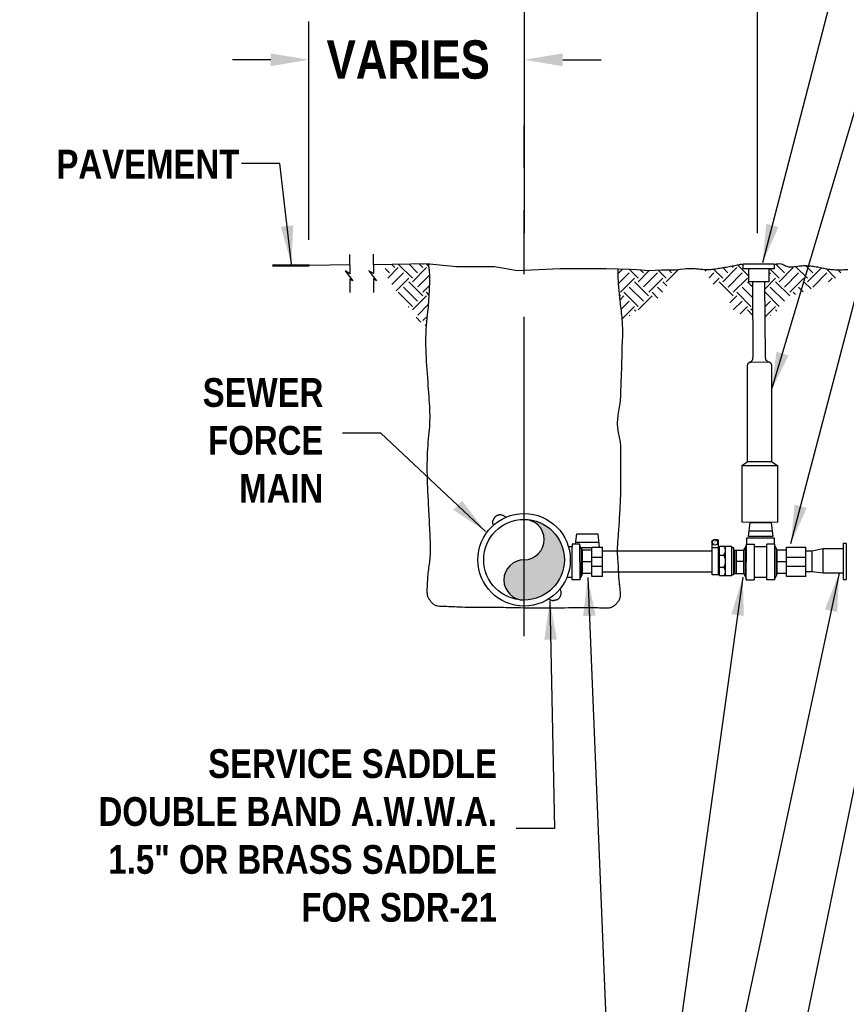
# Model space of a CAD drawing. Header units: inches. Extents: x 1.1 to 12.1, y -2.2 to 6.3.
# Tile 144 of 150: x 3.6 to 5.6, y 1.2 to 3.5. Entities that reach past the tile are written whole.
import ezdxf

# ---------------------------------------------------------------- set-up
doc = ezdxf.new("R2010")
doc.units = ezdxf.units.IN
doc.header["$MEASUREMENT"] = 0
doc.linetypes.add('ODOTCENTER', pattern=[1, 0.75, -0.05, 0.15, -0.05])
for name, color, linetype in [('COUPLING', 30, 'Continuous'), ('CURB-BOX', 1, 'Continuous'), ('DIMENSIONS', 7, 'Continuous'), ('EARTH', 32, 'Continuous'), ('HIGHWAY', 9, 'Continuous'), ('SEWER', 3, 'Continuous')]:
    doc.layers.add(name, color=color, linetype=linetype)
doc.styles.add('TECHNICAL', font='techb___.ttf')
doc.dimstyles.get("Standard").update_dxf_attribs({"dimtxt": 0.18, "dimasz": 0.18, "dimexe": 0.18, "dimexo": 0.0625, "dimgap": 0.09, "dimtad": 0, "dimtih": 1, "dimtoh": 1, "dimdec": 4, "dimzin": 0, "dimdsep": 46, "dimtxsty": 'Standard', "dimcen": 0.09, "dimadec": 0, "dimazin": 0, "dimtfac": 1, "dimtdec": 4, "dimtofl": 0, "dimtmove": 0, "dimatfit": 3, "dimfxl": 1, "dimtolj": 1, "dimtzin": 0, "dimarcsym": 0})
pattern_1 = [(45, (3.84316, -0.309784), (4e-17, 0.06629126), [0.046875, -0.046875]), (45, (3.83073, -0.297355), (4e-17, 0.06629126), [0.046875, -0.046875]), (45, (3.8183, -0.284925), (4e-17, 0.06629126), [0.046875, -0.046875]), (135, (3.8183, -0.27664), (-0.06629126, 4e-17), [0.046875, -0.046875]), (135, (3.83073, -0.26421), (-0.06629126, 4e-17), [0.046875, -0.046875]), (135, (3.84316, -0.25178), (-0.06629126, 4e-17), [0.046875, -0.046875])]

# ---------------------------------------------------------------- blocks, each defined once
blk = doc.blocks.new('*D2')
at = {"layer": 'DEFPOINTS', "color": 0, "transparency": 16777216}
for p in [(4.8109, 3.4183), (4.3046, 2.964), (4.8109, 2.9797)]:
    blk.add_point(p, dxfattribs=at)
at = {"layer": 'DIMENSIONS', "color": 0, "lineweight": -2, "transparency": 16777216}
for p, q in [((4.3046, 2.9953), (4.3046, 3.5083)), ((4.8109, 3.0109), (4.8109, 3.5083)), ((4.2146, 3.4183), (4.1246, 3.4183)), ((4.9009, 3.4183), (4.9909, 3.4183))]:
    blk.add_line(p, q, dxfattribs=at)
at = {"layer": 'DIMENSIONS', "color": 0, "transparency": 16777216}
for points in [[(4.2146, 3.4333), (4.2146, 3.4033), (4.3046, 3.4183)], [(4.9009, 3.4333), (4.9009, 3.4033), (4.8109, 3.4183)]]:
    blk.add_solid(points, dxfattribs=at)
at = {"layer": 'DIMENSIONS', "color": 7, "transparency": 16777216, "insert": (4.5377, 3.4183), "char_height": 0.09, "attachment_point": 5, "style": 'TECHNICAL'}
blk.add_mtext('\\A1;VARIES', dxfattribs=at)
blk = doc.blocks.new('*D3')
at = {"layer": 'DEFPOINTS', "color": 0, "transparency": 16777216}
for p in [(5.3582, 3.6335), (4.8109, 2.9797), (5.3582, 2.9797)]:
    blk.add_point(p, dxfattribs=at)
at = {"layer": 'DIMENSIONS', "color": 0, "lineweight": -2, "transparency": 16777216}
for p, q in [((4.8109, 3.0109), (4.8109, 3.7235)), ((5.3582, 3.0109), (5.3582, 3.7235)), ((4.8109, 3.6335), (4.7209, 3.6335)), ((5.2682, 3.6335), (4.9009, 3.6335))]:
    blk.add_line(p, q, dxfattribs=at)
at = {"layer": 'DIMENSIONS', "color": 0, "transparency": 16777216}
for points in [[(4.9009, 3.6485), (4.9009, 3.6185), (4.8109, 3.6335)], [(5.2682, 3.6485), (5.2682, 3.6185), (5.3582, 3.6335)]]:
    blk.add_solid(points, dxfattribs=at)
at = {"layer": 'DIMENSIONS', "color": 7, "transparency": 16777216, "insert": (4.4661, 3.6335), "char_height": 0.09, "attachment_point": 5, "style": 'TECHNICAL'}
blk.add_mtext('\\A1;VARIES', dxfattribs=at)

msp = doc.modelspace()

# ---------------------------------------------------------------- hatches: boundary and pattern name
at = {"layer": 'EARTH'}
h = msp.add_hatch(dxfattribs=at)
h.set_pattern_fill('EARTH', scale=0.1875, angle=45, style=0)
h.set_pattern_definition(pattern_1)
h.paths.add_polyline_path([(4.58765, 2.89468), (4.58775, 2.89854), (4.58781, 2.90223), (4.58781, 2.90575), (4.58777, 2.90912), (4.58766, 2.91238), (4.5875, 2.91554), (4.58728, 2.91863), (4.587, 2.92166), (4.58668, 2.92462), (4.58633, 2.92749), (4.58598, 2.93026), (4.58563, 2.93291), (4.58533, 2.93542), (4.58507, 2.93778), (4.58525, 2.93887), (4.48182, 2.93716), (4.48697, 2.9095), (4.51092, 2.87268), (4.53487, 2.84137), (4.56066, 2.80823), (4.57996, 2.79215), (4.58012, 2.7944), (4.58086, 2.80323), (4.58164, 2.81155), (4.58241, 2.8192), (4.58313, 2.82606), (4.58376, 2.83197), (4.58426, 2.83687), (4.58464, 2.84089), (4.58493, 2.84422), (4.58514, 2.84706), (4.5853, 2.84962), (4.58544, 2.85209), (4.58557, 2.85467), (4.58572, 2.85755), (4.58591, 2.86088), (4.58612, 2.86463), (4.58636, 2.86869), (4.58661, 2.87298), (4.58686, 2.87741), (4.5871, 2.88189), (4.58732, 2.88631), (4.58751, 2.8906)])
h = msp.add_hatch(dxfattribs=at)
h.set_pattern_fill('EARTH', scale=0.1875, angle=45, style=0)
h.set_pattern_definition(pattern_1)
h.paths.add_polyline_path([(5.34731, 2.8965), (5.33768, 2.8965), (5.33768, 2.9276), (5.32501, 2.9276), (5.32501, 2.93675), (5.3234, 2.93737), (5.32208, 2.93779), (5.32096, 2.93803), (5.31991, 2.93809), (5.31878, 2.93801), (5.31746, 2.93779), (5.3158, 2.93745), (5.3137, 2.93702), (5.31121, 2.93651), (5.30839, 2.93594), (5.30531, 2.93532), (5.30204, 2.93468), (5.29866, 2.93402), (5.29522, 2.93337), (5.29181, 2.93275), (5.28848, 2.93216), (5.28522, 2.9316), (5.28203, 2.93107), (5.27889, 2.93057), (5.2758, 2.93008), (5.27273, 2.9296), (5.26967, 2.92913), (5.26661, 2.92865), (5.26354, 2.92817), (5.26046, 2.9277), (5.25737, 2.92724), (5.25427, 2.92683), (5.25117, 2.92646), (5.24805, 2.92616), (5.24493, 2.92593), (5.24181, 2.9258), (5.23869, 2.92577), (5.23557, 2.92583), (5.23278, 2.92596), (5.25522, 2.88925), (5.29023, 2.86163), (5.29575, 2.83401), (5.32523, 2.81744), (5.34761, 2.80691)])
h.paths.add_polyline_path([(5.54631, 2.90582), (5.55907, 2.92527), (5.55716, 2.92518), (5.55305, 2.92505), (5.54907, 2.92502), (5.54521, 2.92507), (5.54149, 2.92521), (5.53789, 2.92542), (5.53442, 2.9257), (5.53106, 2.92606), (5.52781, 2.92647), (5.52462, 2.92694), (5.52149, 2.92746), (5.51839, 2.92801), (5.51529, 2.92859), (5.51217, 2.9292), (5.50902, 2.92982), (5.5058, 2.93045), (5.50253, 2.93107), (5.49923, 2.93168), (5.49591, 2.93226), (5.49258, 2.93281), (5.48926, 2.93331), (5.48596, 2.93376), (5.48271, 2.93414), (5.47949, 2.93444), (5.47631, 2.93466), (5.47313, 2.9348), (5.46994, 2.93484), (5.4667, 2.93479), (5.46339, 2.93465), (5.46, 2.9344), (5.45649, 2.93404), (5.45286, 2.93358), (5.44915, 2.93307), (5.44543, 2.93258), (5.44176, 2.93216), (5.4382, 2.93189), (5.43482, 2.93181), (5.43167, 2.932), (5.42882, 2.93251), (5.42629, 2.93338), (5.424, 2.93451), (5.42179, 2.93578), (5.41954, 2.93704), (5.4171, 2.93817), (5.41436, 2.93903), (5.41116, 2.93951), (5.40737, 2.93947), (5.40291, 2.93883), (5.39785, 2.9377), (5.39759, 2.93763), (5.39759, 2.9276), (5.38481, 2.9276), (5.38481, 2.8965), (5.37544, 2.8965), (5.37642, 2.80895), (5.41182, 2.83401), (5.43946, 2.86347), (5.49841, 2.88557)])
h = msp.add_hatch(dxfattribs=at)
h.set_pattern_fill('EARTH', scale=0.1875, angle=45, style=0)
h.set_pattern_definition(pattern_1)
h.paths.add_polyline_path([(5.15758, 2.90398), (5.17413, 2.92575), (5.16789, 2.92463), (5.15399, 2.92463), (5.13314, 2.92463), (5.10301, 2.92309), (5.07559, 2.92579), (5.05951, 2.9262), (5.03122, 2.92714), (5.03103, 2.9252), (5.0308, 2.92174), (5.03069, 2.91816), (5.0307, 2.91448), (5.03079, 2.91069), (5.03097, 2.90683), (5.03121, 2.90291), (5.03149, 2.89894), (5.03181, 2.89494), (5.03214, 2.89092), (5.03248, 2.8869), (5.03282, 2.88286), (5.03317, 2.87879), (5.03354, 2.87467), (5.03393, 2.87049), (5.03434, 2.86623), (5.03479, 2.86188), (5.03527, 2.85742), (5.03579, 2.85284), (5.03635, 2.84814), (5.03692, 2.84336), (5.0375, 2.83849), (5.03809, 2.83356), (5.03866, 2.82859), (5.03922, 2.82358), (5.03974, 2.81856), (5.04022, 2.81354), (5.04065, 2.80852), (5.041, 2.80398), (5.07099, 2.82664), (5.12626, 2.85979)])
at = {"layer": 'SEWER'}
h = msp.add_hatch(color=7, dxfattribs=at)
h.dxf.hatch_style = 1
h.paths.add_polyline_path([(4.90472, 2.24412, 0.4142136), (4.80996, 2.33889, -1), (4.80996, 2.24412), (4.80996, 2.14936, 0.4142136)])
h.paths.add_polyline_path([(4.80996, 2.24412, 1), (4.80996, 2.14936)])

# ---------------------------------------------------------------- linework, layer by layer
at = {"layer": 'COUPLING', "color": 7, "flags": 128}
for points in [[(5.33698, 2.29902), (5.34088, 2.33169), (5.39073, 2.33161), (5.39408, 2.29905), (5.33698, 2.29902)], [(4.93071, 2.28048), (4.93365, 2.30507), (4.9835, 2.30499), (4.98671, 2.27375)], [(5.25156, 2.28597), (5.25149, 2.28642), (5.25152, 2.28688), (5.25162, 2.28732), (5.25179, 2.28776), (5.25201, 2.28818), (5.25226, 2.28858), (5.25254, 2.28896), (5.25282, 2.28931), (5.2531, 2.28963), (5.25338, 2.28992), (5.25367, 2.29019), (5.25399, 2.29043), (5.25434, 2.29065), (5.25474, 2.29085), (5.25519, 2.29104), (5.25571, 2.29121), (5.25631, 2.29137), (5.25702, 2.2915), (5.25789, 2.2916), (5.25895, 2.29166), (5.26024, 2.29166), (5.2618, 2.2916), (5.26368, 2.29145), (5.2659, 2.29123)], [(5.2659, 2.29123), (5.2659, 2.20881)], [(5.33322, 2.28116), (5.33322, 2.29582), (5.39784, 2.29582), (5.39784, 2.28081)], [(5.33851, 2.31178), (5.39276, 2.31189)], [(4.94139, 2.19687), (4.92289, 2.1968), (4.92289, 2.27477), (4.91425, 2.27477)], [(4.94139, 2.19687), (4.94128, 2.28051), (4.92289, 2.28046)], [(4.92289, 2.28046), (4.92289, 2.27477)], [(4.93127, 2.28516), (4.98553, 2.28527)], [(4.94714, 2.26656), (4.94129, 2.27723)], [(4.96904, 2.27243), (4.94393, 2.27241)], [(4.94428, 2.27177), (4.94428, 2.20568)], [(4.96904, 2.26656), (4.94714, 2.26656)], [(4.94714, 2.21151), (4.94714, 2.26656)], [(4.9941, 2.20451), (4.96904, 2.20451), (4.96904, 2.27375), (4.9941, 2.27375)], [(4.9941, 2.20451), (4.9941, 2.20451), (4.9941, 2.27375), (4.9941, 2.27375)], [(5.26579, 2.20881), (5.25156, 2.20881), (5.25156, 2.28597)], [(5.25156, 2.27282), (5.2659, 2.27282)], [(5.26901, 2.2764), (5.297, 2.2764), (5.297, 2.20619), (5.26901, 2.20619), (5.26901, 2.2764)], [(5.27942, 2.2763), (5.28026, 2.27479), (5.28095, 2.27334), (5.28151, 2.27196), (5.28194, 2.27066), (5.28227, 2.26943), (5.2825, 2.26827), (5.28265, 2.2672), (5.28274, 2.26621), (5.28277, 2.2653), (5.28275, 2.26446), (5.28268, 2.26369), (5.28256, 2.26297), (5.2824, 2.2623), (5.28219, 2.26166), (5.28194, 2.26104), (5.28164, 2.26043), (5.28131, 2.25983), (5.28095, 2.25922), (5.2806, 2.25861), (5.28026, 2.25799), (5.27996, 2.25736), (5.27972, 2.2567), (5.27956, 2.25603), (5.27949, 2.25533), (5.27954, 2.2546), (5.27969, 2.25384), (5.27992, 2.25305), (5.2802, 2.25225), (5.28053, 2.25142), (5.28087, 2.25058), (5.28121, 2.24973), (5.28152, 2.24886), (5.2818, 2.24799), (5.28204, 2.24711), (5.28224, 2.24621), (5.2824, 2.24531), (5.28253, 2.24439), (5.28263, 2.24345), (5.2827, 2.24249), (5.28275, 2.2415), (5.28277, 2.2405), (5.28276, 2.23948), (5.28272, 2.23845), (5.28265, 2.23742), (5.28254, 2.23641), (5.28239, 2.23541), (5.28219, 2.23443), (5.28194, 2.2335), (5.28165, 2.2326), (5.28132, 2.23174), (5.28098, 2.23091), (5.28065, 2.23012), (5.28034, 2.22935), (5.28008, 2.22861), (5.27989, 2.22788), (5.27978, 2.22717), (5.27978, 2.22646), (5.27987, 2.22577), (5.28003, 2.22508), (5.28026, 2.2244), (5.28052, 2.22373), (5.28082, 2.22306), (5.28112, 2.22239), (5.28143, 2.22172), (5.28171, 2.22105), (5.28198, 2.22038), (5.28221, 2.21971), (5.28241, 2.21903), (5.28257, 2.21834), (5.28269, 2.21764), (5.28277, 2.21692), (5.28279, 2.2162), (5.28275, 2.21545), (5.28267, 2.2147), (5.28254, 2.21393), (5.28237, 2.21317), (5.28216, 2.2124), (5.28192, 2.21165), (5.28166, 2.2109), (5.28139, 2.21017), (5.28109, 2.20947), (5.2808, 2.2088), (5.28051, 2.20817), (5.28024, 2.20761), (5.27999, 2.20712), (5.27978, 2.20671), (5.27961, 2.20639), (5.2795, 2.20619)], [(5.28278, 2.2764), (5.28278, 2.20613)], [(5.297, 2.20941), (5.30263, 2.20941), (5.30263, 2.2718), (5.297, 2.2718)], [(5.30263, 2.26656), (5.32643, 2.26656)], [(5.30514, 2.21151), (5.30515, 2.26656)], [(5.30801, 2.26656), (5.30801, 2.21151)], [(5.32643, 2.26656), (5.33229, 2.27723)], [(5.32643, 2.21151), (5.32643, 2.26656)], [(5.32929, 2.27177), (5.32929, 2.20568)], [(5.33218, 2.19687), (5.33229, 2.28051), (5.35068, 2.28046)], [(5.35068, 2.28046), (5.35068, 2.19687)], [(5.39917, 2.19687), (5.38067, 2.1968), (5.38067, 2.27477), (5.35068, 2.27477), (5.35068, 2.2031), (5.38067, 2.2031)], [(5.39917, 2.19687), (5.39906, 2.28051), (5.38067, 2.28046)], [(5.38067, 2.27477), (5.38067, 2.28046)], [(5.40492, 2.26656), (5.39906, 2.27723)], [(5.40206, 2.27177), (5.40206, 2.20568)], [(5.42682, 2.26656), (5.40492, 2.26656)], [(5.40492, 2.21151), (5.40492, 2.26656)], [(5.47218, 2.20451), (5.42682, 2.20451), (5.42682, 2.27375), (5.47218, 2.27375)], [(5.47218, 2.20451), (5.47218, 2.27375)], [(5.51242, 2.26951), (5.4859, 2.26448), (5.47218, 2.2644)], [(5.55967, 2.26951), (5.51242, 2.26951)], [(5.55967, 2.2124), (5.51242, 2.21242), (5.51242, 2.21242), (5.51242, 2.26951)], [(5.56655, 2.28232), (5.55967, 2.28232), (5.55967, 2.19786)], [(5.56655, 2.28232), (5.56655, 2.19786)], [(4.96904, 2.25021), (4.9941, 2.25021)], [(5.26901, 2.25485), (5.27953, 2.25485)], [(5.42682, 2.25021), (5.47218, 2.25021)], [(5.4859, 2.26448), (5.4859, 2.21597)], [(4.94718, 2.23987), (4.96904, 2.23987)], [(4.96904, 2.22941), (4.9941, 2.22941)], [(5.26901, 2.22672), (5.27978, 2.22672)], [(5.3264, 2.23987), (5.30801, 2.23987)], [(5.40496, 2.23987), (5.42682, 2.23987)], [(5.42682, 2.22941), (5.47218, 2.22941)], [(4.91062, 2.2031), (4.92289, 2.2031)], [(4.94714, 2.21151), (4.94139, 2.19979)], [(4.96904, 2.21151), (4.94714, 2.21151)], [(5.30263, 2.21151), (5.32643, 2.21151)], [(5.32643, 2.21151), (5.33219, 2.19979)], [(5.33218, 2.19687), (5.35068, 2.19687)], [(5.40492, 2.21151), (5.39917, 2.19979)], [(5.42682, 2.21151), (5.40492, 2.21151)], [(5.51242, 2.21242), (5.48656, 2.21598), (5.47218, 2.21589)], [(5.55967, 2.19786), (5.56655, 2.19786)]]:
    msp.add_lwpolyline(points, dxfattribs=at)
at = {"layer": 'COUPLING', "color": 7, "const_width": 0.000937, "flags": 128}
msp.add_lwpolyline([(5.25453, 2.2803), (5.26182, 2.28941)], dxfattribs=at)
at = {"layer": 'COUPLING', "color": 7}
msp.add_circle((5.25853, 2.28473), 0.00621, dxfattribs=at)
at = {"layer": 'CURB-BOX', "color": 7, "flags": 128}
for points in [[(5.39759, 2.93907), (5.39759, 2.9276), (5.32501, 2.9276), (5.32501, 2.93907), (5.39759, 2.93907)], [(5.38481, 2.8965), (5.33768, 2.8965), (5.33768, 2.9276)], [(5.38481, 2.9276), (5.38481, 2.8965)], [(5.34789, 2.72051), (5.34731, 2.8965)], [(5.37742, 2.71991), (5.37544, 2.8965)], [(5.33517, 2.69965), (5.3353, 2.70122), (5.3355, 2.70253), (5.33576, 2.7036), (5.33606, 2.70447), (5.3364, 2.70517), (5.33678, 2.70573), (5.33718, 2.70619), (5.3376, 2.70658), (5.33804, 2.70693), (5.3385, 2.70723), (5.33901, 2.7075), (5.33959, 2.70774), (5.34025, 2.70795), (5.34101, 2.70813), (5.34188, 2.70828), (5.3429, 2.70841)], [(5.33999, 2.70809), (5.34136, 2.70861), (5.34251, 2.70913), (5.34346, 2.70966), (5.34424, 2.7102), (5.34488, 2.71075), (5.34541, 2.71132), (5.34585, 2.7119), (5.34622, 2.71251), (5.34656, 2.71315), (5.34687, 2.71384), (5.34714, 2.7146), (5.34737, 2.71547), (5.34756, 2.71647), (5.34771, 2.71762), (5.34782, 2.71896), (5.34789, 2.72051)], [(5.3429, 2.70841), (5.38219, 2.70888)], [(5.38357, 2.70889), (5.38248, 2.70953), (5.38159, 2.71009), (5.38089, 2.71058), (5.38033, 2.71101), (5.3799, 2.71141), (5.37955, 2.71177), (5.37927, 2.71212), (5.37903, 2.71246), (5.3788, 2.71282), (5.37857, 2.71323), (5.37835, 2.71376), (5.37815, 2.71445), (5.37795, 2.71536), (5.37776, 2.71654), (5.37758, 2.71804), (5.37742, 2.71991)], [(5.38219, 2.70888), (5.38322, 2.70886), (5.38415, 2.70878), (5.38497, 2.70864), (5.38571, 2.70845), (5.38638, 2.70821), (5.38699, 2.70793), (5.38755, 2.7076), (5.38808, 2.70722), (5.38858, 2.70681), (5.38905, 2.70632), (5.3895, 2.70576), (5.38992, 2.70508), (5.39032, 2.70427), (5.39068, 2.7033), (5.391, 2.70215), (5.3913, 2.7008)], [(5.33517, 2.47375), (5.33517, 2.69965)], [(5.3913, 2.7008), (5.39144, 2.47436)], [(5.4059, 2.46418), (5.39144, 2.47375), (5.33562, 2.47375), (5.32145, 2.46475)], [(5.3218, 2.33297), (5.4059, 2.33212), (5.4059, 2.46464), (5.32145, 2.46464), (5.32145, 2.33297)]]:
    msp.add_lwpolyline(points, dxfattribs=at)
at = {"layer": 'DIMENSIONS', "color": 7, "linetype": 'ODOTCENTER'}
msp.add_line((4.80996, 2.06477), (4.80996, 3.26318), dxfattribs=at)
at = {"layer": 'DIMENSIONS', "color": 7}
for p, q in [((4.40064, 2.93647), (4.40064, 2.96129)), ((4.45595, 2.93673), (4.45595, 2.96155)), ((4.45595, 2.93673), (4.45595, 2.91605)), ((4.3896, 2.92268), (4.40754, 2.89923)), ((4.40064, 2.91578), (4.3896, 2.92268)), ((4.40064, 2.93647), (4.40064, 2.91578)), ((4.44492, 2.92294), (4.46285, 2.8995)), ((4.45595, 2.91605), (4.44492, 2.92294)), ((4.40064, 2.90337), (4.40064, 2.87165)), ((4.40754, 2.89923), (4.40064, 2.90337)), ((4.46285, 2.8995), (4.45595, 2.90363)), ((4.45595, 2.90363), (4.45595, 2.87192))]:
    msp.add_line(p, q, dxfattribs=at)
at = {"layer": 'EARTH', "color": 7}
for p, q in [((4.58805, 2.93892), (4.45595, 2.93673)), ((4.58805, 2.93892), (4.65115, 2.93302)), ((4.40064, 2.93647), (4.30542, 2.93509)), ((4.65115, 2.93302), (4.74036, 2.93302)), ((4.74036, 2.93302), (4.79488, 2.92312)), ((4.79488, 2.92312), (4.89401, 2.92807)), ((4.89401, 2.92807), (5.00305, 2.92807)), ((5.00305, 2.92807), (5.05951, 2.9262))]:
    msp.add_line(p, q, dxfattribs=at)
msp.add_lwpolyline([(4.58527, 2.93898), (4.58507, 2.93778), (4.58533, 2.93542), (4.58563, 2.93291), (4.58598, 2.93026), (4.58633, 2.92749), (4.58668, 2.92462), (4.587, 2.92166), (4.58728, 2.91863), (4.5875, 2.91554), (4.58766, 2.91238), (4.58777, 2.90912), (4.58781, 2.90575), (4.58781, 2.90223), (4.58775, 2.89854), (4.58765, 2.89468), (4.58751, 2.8906), (4.58732, 2.88631), (4.5871, 2.88189), (4.58686, 2.87741), (4.58661, 2.87298), (4.58636, 2.86869), (4.58612, 2.86463), (4.58591, 2.86088), (4.58572, 2.85755), (4.58557, 2.85467), (4.58544, 2.85209), (4.5853, 2.84962), (4.58514, 2.84706), (4.58493, 2.84422), (4.58464, 2.84089), (4.58426, 2.83687), (4.58376, 2.83197), (4.58313, 2.82606), (4.58241, 2.8192), (4.58164, 2.81155), (4.58086, 2.80323), (4.58012, 2.7944), (4.57947, 2.78519), (4.57896, 2.77575), (4.57862, 2.7662), (4.5785, 2.75667), (4.57857, 2.74718), (4.57882, 2.73772), (4.5792, 2.72829), (4.5797, 2.71888), (4.58028, 2.70948), (4.58092, 2.70009), (4.58158, 2.69071), (4.58225, 2.68134), (4.58292, 2.67202), (4.58357, 2.66279), (4.58421, 2.6537), (4.58483, 2.64479), (4.58542, 2.63613), (4.58598, 2.62775), (4.5865, 2.61969), (4.58698, 2.612), (4.5874, 2.60462), (4.58775, 2.59751), (4.58801, 2.5906), (4.58816, 2.58384), (4.5882, 2.57717), (4.5881, 2.57053), (4.58784, 2.56386), (4.58743, 2.55711), (4.58688, 2.55024), (4.58625, 2.54322), (4.58555, 2.536), (4.58483, 2.52855), (4.58413, 2.52083), (4.58348, 2.51281), (4.58292, 2.50445), (4.58248, 2.49574), (4.58216, 2.48678), (4.58193, 2.47769), (4.58181, 2.46861), (4.58176, 2.45964), (4.58179, 2.45093), (4.58189, 2.4426), (4.58203, 2.43477), (4.58222, 2.42753), (4.58244, 2.4208), (4.5827, 2.41448), (4.58298, 2.40846), (4.58328, 2.40261), (4.5836, 2.39684), (4.58393, 2.39102), (4.58427, 2.38506), (4.5846, 2.37885), (4.58494, 2.37243), (4.58527, 2.36583), (4.58561, 2.35911), (4.58594, 2.3523), (4.58628, 2.34545), (4.58661, 2.33861), (4.58695, 2.33182), (4.58728, 2.32512), (4.58761, 2.31855), (4.58793, 2.31214), (4.58823, 2.30591), (4.58851, 2.29989), (4.58877, 2.29412), (4.58899, 2.28863), (4.58918, 2.28344), (4.58933, 2.27858), (4.58943, 2.274), (4.58947, 2.26966), (4.58946, 2.26552), (4.58939, 2.26153), (4.58925, 2.25763), (4.58903, 2.25378), (4.58874, 2.24994), (4.58836, 2.24607), (4.58792, 2.24215), (4.58742, 2.23817), (4.58689, 2.23414), (4.58634, 2.23005), (4.58578, 2.22589), (4.58523, 2.22165), (4.58471, 2.21734), (4.58423, 2.21295), (4.58379, 2.20851), (4.58339, 2.20408), (4.58304, 2.19969), (4.58272, 2.19539), (4.58245, 2.19121), (4.58222, 2.18719), (4.58203, 2.18339), (4.58189, 2.17983), (4.58179, 2.17651), (4.58174, 2.17344), (4.58175, 2.1706), (4.58183, 2.168), (4.58197, 2.16561), (4.58218, 2.16345), (4.58248, 2.1615), (4.58285, 2.15976), (4.58331, 2.15819), (4.58384, 2.15678), (4.58443, 2.15547), (4.58509, 2.15425), (4.58581, 2.15309), (4.58658, 2.15194), (4.58739, 2.15078), (4.58825, 2.14959), (4.58915, 2.14837), (4.59007, 2.14715), (4.59103, 2.14592), (4.592, 2.14472), (4.59299, 2.14356), (4.59399, 2.14245), (4.59499, 2.1414), (4.59601, 2.14044), (4.59705, 2.13956), (4.59818, 2.13876), (4.59941, 2.13805), (4.60079, 2.13742), (4.60235, 2.13688), (4.60413, 2.13642), (4.60617, 2.13604), (4.60849, 2.13575), (4.61111, 2.13552), (4.614, 2.13534), (4.61717, 2.1352), (4.62062, 2.13509), (4.62433, 2.13497), (4.62831, 2.13485), (4.63254, 2.1347), (4.63703, 2.13452), (4.64179, 2.1343), (4.64686, 2.13406), (4.65226, 2.13381), (4.65802, 2.13356), (4.66416, 2.13332), (4.6707, 2.1331), (4.67768, 2.13292), (4.6851, 2.13277), (4.69285, 2.13266), (4.70079, 2.13258), (4.70881, 2.13252), (4.71676, 2.13249), (4.72451, 2.13248), (4.73195, 2.13247), (4.73892, 2.13247), (4.74536, 2.13247), (4.75136, 2.13246), (4.75707, 2.13245), (4.76266, 2.13242), (4.76826, 2.13237), (4.77402, 2.1323), (4.78011, 2.1322), (4.78666, 2.13207), (4.7938, 2.1319), (4.8015, 2.13171), (4.80971, 2.13151), (4.81835, 2.13131), (4.82737, 2.13113), (4.83672, 2.13099), (4.84633, 2.13089), (4.85614, 2.13085), (4.86608, 2.13089), (4.87607, 2.13099), (4.886, 2.13113), (4.89579, 2.13131), (4.90533, 2.13151), (4.91452, 2.13171), (4.92327, 2.1319), (4.93148, 2.13207), (4.93909, 2.1322), (4.9461, 2.13229), (4.95259, 2.13235), (4.9586, 2.13236), (4.96419, 2.13234), (4.96941, 2.13227), (4.97431, 2.13217), (4.97895, 2.13202), (4.98337, 2.13184), (4.98757, 2.13163), (4.99154, 2.13143), (4.99526, 2.13124), (4.99874, 2.1311), (5.00196, 2.13102), (5.0049, 2.13102), (5.00756, 2.13113), (5.00993, 2.13136), (5.01204, 2.1317), (5.01392, 2.13215), (5.0156, 2.13269), (5.01712, 2.13332), (5.01849, 2.13402), (5.01977, 2.13478), (5.02097, 2.1356), (5.02212, 2.13645), (5.02323, 2.13735), (5.0243, 2.13827), (5.02532, 2.13922), (5.02631, 2.1402), (5.02725, 2.14119), (5.02815, 2.14218), (5.02901, 2.14319), (5.02983, 2.14419), (5.0306, 2.1452), (5.03134, 2.1462), (5.03203, 2.14721), (5.03268, 2.14821), (5.03329, 2.14922), (5.03385, 2.15022), (5.03438, 2.15123), (5.03486, 2.15224), (5.03529, 2.15328), (5.03567, 2.15439), (5.036, 2.15558), (5.03626, 2.15691), (5.03645, 2.15839), (5.03657, 2.16006), (5.03661, 2.16195), (5.03657, 2.16408), (5.03646, 2.16643), (5.03628, 2.16897), (5.03605, 2.17166), (5.03578, 2.17449), (5.03548, 2.1774), (5.03516, 2.18038), (5.03482, 2.18339), (5.03449, 2.1864), (5.03416, 2.18941), (5.03384, 2.19241), (5.03354, 2.19539), (5.03326, 2.19836), (5.033, 2.20129), (5.03278, 2.2042), (5.03259, 2.20706), (5.03244, 2.20989), (5.03232, 2.21269), (5.03223, 2.21546), (5.03214, 2.21823), (5.03206, 2.221), (5.03196, 2.22377), (5.03184, 2.22657), (5.03169, 2.2294), (5.03151, 2.23226), (5.03129, 2.23517), (5.03105, 2.2381), (5.0308, 2.24107), (5.03055, 2.24405), (5.03031, 2.24705), (5.03009, 2.25006), (5.02991, 2.25307), (5.02976, 2.25609), (5.02965, 2.25911), (5.02959, 2.26214), (5.02957, 2.26519), (5.02959, 2.26825), (5.02965, 2.27135), (5.02976, 2.27448), (5.02991, 2.27764), (5.03009, 2.28085), (5.03032, 2.28413), (5.03057, 2.28752), (5.03086, 2.29104), (5.03116, 2.29473), (5.03148, 2.29862), (5.03181, 2.30274), (5.03214, 2.30712), (5.03248, 2.31178), (5.03281, 2.31669), (5.03315, 2.32182), (5.03348, 2.32711), (5.03382, 2.33252), (5.03415, 2.33802), (5.03449, 2.34356), (5.03482, 2.34911), (5.03516, 2.35462), (5.03549, 2.3601), (5.0358, 2.36559), (5.03611, 2.3711), (5.03639, 2.37666), (5.03665, 2.38227), (5.03687, 2.38797), (5.03706, 2.39377), (5.03721, 2.39969), (5.03732, 2.40572), (5.0374, 2.41183), (5.03745, 2.418), (5.03748, 2.42422), (5.0375, 2.43046), (5.0375, 2.43669), (5.0375, 2.44291), (5.0375, 2.44908), (5.0375, 2.45518), (5.0375, 2.46117), (5.0375, 2.46703), (5.0375, 2.47272), (5.0375, 2.47821), (5.0375, 2.48347), (5.0375, 2.48847), (5.0375, 2.49318), (5.03748, 2.49765), (5.03743, 2.50189), (5.03734, 2.50594), (5.03718, 2.50985), (5.03694, 2.51366), (5.03661, 2.51738), (5.03616, 2.52107), (5.0356, 2.52476), (5.03495, 2.52844), (5.03423, 2.53211), (5.03348, 2.53576), (5.03273, 2.53939), (5.03202, 2.543), (5.03136, 2.54657), (5.0308, 2.55011), (5.03036, 2.55361), (5.03005, 2.5571), (5.02986, 2.56061), (5.02979, 2.56418), (5.02986, 2.56783), (5.03005, 2.57159), (5.03036, 2.5755), (5.0308, 2.57959), (5.03136, 2.58387), (5.03202, 2.58833), (5.03273, 2.59293), (5.03348, 2.59762), (5.03423, 2.60238), (5.03495, 2.60716), (5.0356, 2.61194), (5.03616, 2.61666), (5.03661, 2.62132), (5.03695, 2.62593), (5.0372, 2.63054), (5.03739, 2.6352), (5.03754, 2.63994), (5.03767, 2.6448), (5.0378, 2.64984), (5.03795, 2.65508), (5.03814, 2.66055), (5.03836, 2.66623), (5.0386, 2.67205), (5.03885, 2.67797), (5.0391, 2.68393), (5.03933, 2.68988), (5.03955, 2.69576), (5.03974, 2.70153), (5.03989, 2.70714), (5.04, 2.7126), (5.0401, 2.71791), (5.04019, 2.72308), (5.04027, 2.72813), (5.04037, 2.73306), (5.04048, 2.73789), (5.04063, 2.74262), (5.04082, 2.74728), (5.04103, 2.75187), (5.04125, 2.75641), (5.04147, 2.76094), (5.04167, 2.76546), (5.04183, 2.77001), (5.04194, 2.7746), (5.04197, 2.77925), (5.04193, 2.78398), (5.04181, 2.78879), (5.04162, 2.79365), (5.04136, 2.79857), (5.04104, 2.80353), (5.04065, 2.80852), (5.04022, 2.81354), (5.03974, 2.81856), (5.03922, 2.82358), (5.03866, 2.82859), (5.03809, 2.83356), (5.0375, 2.83849), (5.03692, 2.84336), (5.03635, 2.84814), (5.03579, 2.85284), (5.03527, 2.85742), (5.03479, 2.86188), (5.03434, 2.86623), (5.03393, 2.87049), (5.03354, 2.87467), (5.03317, 2.87879), (5.03282, 2.88286), (5.03248, 2.8869), (5.03214, 2.89092), (5.03181, 2.89494), (5.03149, 2.89894), (5.03121, 2.90291), (5.03097, 2.90683), (5.03079, 2.91069), (5.0307, 2.91448), (5.03069, 2.91816), (5.0308, 2.92174), (5.03103, 2.9252), (5.03122, 2.92714)], dxfattribs=at)
at = {"layer": 'EARTH', "color": 7, "flags": 128}
for points in [[(5.05951, 2.9262), (5.07559, 2.92579), (5.10301, 2.92309), (5.13314, 2.92463), (5.13314, 2.92463), (5.15399, 2.92463), (5.16789, 2.92463), (5.17671, 2.92621), (5.17671, 2.92621), (5.17671, 2.92621), (5.18616, 2.92707), (5.18616, 2.92707), (5.19085, 2.92793), (5.19085, 2.92793), (5.19541, 2.92838), (5.19541, 2.92838), (5.19769, 2.92847), (5.2, 2.92849), (5.20235, 2.92845), (5.20475, 2.92836), (5.2072, 2.92822), (5.20972, 2.92803), (5.2123, 2.92781), (5.21496, 2.92755), (5.2177, 2.92728), (5.22052, 2.92699), (5.22342, 2.9267), (5.22639, 2.92642), (5.22941, 2.92617), (5.23247, 2.92597), (5.23557, 2.92583), (5.23869, 2.92577), (5.24181, 2.9258), (5.24493, 2.92593), (5.24805, 2.92616), (5.25117, 2.92646), (5.25427, 2.92683), (5.25737, 2.92724), (5.26046, 2.9277), (5.26354, 2.92817), (5.26661, 2.92865), (5.26967, 2.92913), (5.27273, 2.9296), (5.2758, 2.93008), (5.27889, 2.93057), (5.28203, 2.93107), (5.28522, 2.9316), (5.28848, 2.93216), (5.29181, 2.93275), (5.29522, 2.93337), (5.29866, 2.93402), (5.30204, 2.93468), (5.30531, 2.93532), (5.30839, 2.93594), (5.31121, 2.93651), (5.3137, 2.93702), (5.3158, 2.93745), (5.31746, 2.93779), (5.31878, 2.93801), (5.31991, 2.93809), (5.32096, 2.93803), (5.32208, 2.93779), (5.3234, 2.93737), (5.32501, 2.93675)], [(5.39759, 2.93763), (5.39785, 2.9377), (5.40291, 2.93883), (5.40737, 2.93947), (5.41116, 2.93951), (5.41436, 2.93903), (5.4171, 2.93817), (5.41954, 2.93704), (5.42179, 2.93578), (5.424, 2.93451), (5.42629, 2.93338), (5.42882, 2.93251), (5.43167, 2.932), (5.43482, 2.93181), (5.4382, 2.93189), (5.44176, 2.93216), (5.44543, 2.93258), (5.44915, 2.93307), (5.45286, 2.93358), (5.45649, 2.93404), (5.46, 2.9344), (5.46339, 2.93465), (5.4667, 2.93479), (5.46994, 2.93484), (5.47313, 2.9348), (5.47631, 2.93466), (5.47949, 2.93444), (5.48271, 2.93414), (5.48596, 2.93376), (5.48926, 2.93331), (5.49258, 2.93281), (5.49591, 2.93226), (5.49923, 2.93168), (5.50253, 2.93107), (5.5058, 2.93045), (5.50902, 2.92982), (5.51217, 2.9292), (5.51529, 2.92859), (5.51839, 2.92801), (5.52149, 2.92746), (5.52462, 2.92694), (5.52781, 2.92647), (5.53106, 2.92606), (5.53442, 2.9257), (5.53789, 2.92542), (5.54149, 2.92521), (5.54521, 2.92507), (5.54907, 2.92502), (5.55305, 2.92505), (5.55716, 2.92518), (5.56141, 2.92539), (5.56579, 2.92571), (5.5703, 2.92612)]]:
    msp.add_lwpolyline(points, dxfattribs=at)
at = {"layer": 'HIGHWAY', "color": 7, "const_width": 0.00564}
msp.add_lwpolyline([(4.30542, 2.93509), (4.21816, 2.93509)], dxfattribs=at)
at = {"layer": 'SEWER', "color": 7}
for points in [[(4.76724, 2.3442), (4.76604, 2.3451), (4.76471, 2.34599), (4.76343, 2.34674), (4.76222, 2.34736), (4.76105, 2.34787), (4.75992, 2.34829), (4.75883, 2.34863), (4.75777, 2.34892), (4.75674, 2.34914), (4.75572, 2.3493), (4.75472, 2.3494), (4.75371, 2.34943), (4.7527, 2.34939), (4.75168, 2.34929), (4.75064, 2.34911), (4.74957, 2.34886), (4.74849, 2.34854), (4.74741, 2.34816), (4.74636, 2.34772), (4.74534, 2.34723), (4.74437, 2.3467), (4.74347, 2.34613), (4.74266, 2.34553), (4.74195, 2.34489), (4.74132, 2.34424), (4.74077, 2.34356), (4.74028, 2.34288), (4.73983, 2.34219), (4.73943, 2.34149), (4.73904, 2.3408), (4.73867, 2.34012), (4.73829, 2.33944), (4.73791, 2.33877), (4.73755, 2.3381), (4.7372, 2.33742), (4.73688, 2.33672), (4.73658, 2.336), (4.73633, 2.33524), (4.73611, 2.33444), (4.73596, 2.33359), (4.73587, 2.33267), (4.73586, 2.33164), (4.73596, 2.33049), (4.73617, 2.32919), (4.73652, 2.32772), (4.73702, 2.32604), (4.73707, 2.32588)], [(4.89455, 2.17524), (4.89509, 2.17384), (4.89558, 2.17231), (4.89595, 2.17089), (4.89621, 2.16954), (4.89638, 2.16828), (4.89647, 2.16708), (4.8965, 2.16594), (4.89648, 2.16484), (4.89641, 2.16379), (4.89628, 2.16277), (4.8961, 2.16177), (4.89585, 2.1608), (4.89554, 2.15984), (4.89515, 2.15888), (4.89469, 2.15793), (4.89416, 2.15697), (4.89355, 2.15602), (4.89289, 2.15509), (4.89218, 2.1542), (4.89143, 2.15335), (4.89065, 2.15257), (4.88985, 2.15187), (4.88905, 2.15125), (4.88824, 2.15074), (4.88744, 2.15032), (4.88664, 2.14997), (4.88585, 2.14969), (4.88506, 2.14946), (4.88428, 2.14926), (4.88351, 2.14908), (4.88275, 2.14891), (4.88199, 2.14873), (4.88125, 2.14856), (4.8805, 2.14839), (4.87975, 2.14824), (4.87899, 2.14812), (4.87821, 2.14804), (4.87741, 2.148), (4.87659, 2.14802), (4.87573, 2.1481), (4.87481, 2.14827), (4.87383, 2.14855), (4.87275, 2.14896), (4.87156, 2.14952), (4.87024, 2.15027), (4.86876, 2.15121), (4.86765, 2.15199)]]:
    msp.add_lwpolyline(points, dxfattribs=at)
at = {"layer": 'SEWER', "color": 7, "flags": 128}
for points in [[(5.25156, 2.2644), (4.9941, 2.2644)], [(5.26901, 2.2644), (5.2659, 2.2644)], [(4.9941, 2.21602), (5.25156, 2.21602)], [(5.2659, 2.21602), (5.26901, 2.21602)]]:
    msp.add_lwpolyline(points, dxfattribs=at)
at = {"layer": 'SEWER', "color": 7}
for radius in [0.1087, 0.09476]:
    msp.add_circle((4.80996, 2.24412), radius, dxfattribs=at)
for centre, start, end in [((4.80996, 2.2915), 270, 90), ((4.80996, 2.19674), 90, 270)]:
    msp.add_arc(centre, 0.04738, start, end, dxfattribs=at)

# ---------------------------------------------------------------- texts
at = {"layer": 'DIMENSIONS', "color": 7, "char_height": 0.0675, "attachment_point": 6, "style": 'TECHNICAL'}
for s, insert in [('PAVEMENT', (4.14074, 3.17316)), ('SEWER\\PFORCE\\PMAIN', (4.33831, 2.52443)), ('SERVICE SADDLE\\PDOUBLE BAND A.W.W.A.\\P1.5" OR BRASS SADDLE\\PFOR SDR-21', (4.74627, 1.59617))]:
    msp.add_mtext(s, dxfattribs=dict(at, insert=insert))

# ---------------------------------------------------------------- dimensions: what is measured, and where the dimension line sits
at = {"layer": 'DIMENSIONS', "color": 7}
for base, p1, p2, picture, middle in [((5.35817, 3.63353), (4.81093, 2.9797), (5.35817, 2.9797), '*D3', (4.46606, 3.63353)), ((4.81093, 3.41832), (4.30465, 2.96405), (4.81093, 2.9797), '*D2', (4.53774, 3.41832))]:
    dim = msp.add_linear_dim(base=base, p1=p1, p2=p2, text='VARIES', dimstyle='Standard', override={"dimscale": 0.5, "dimtxsty": 'TECHNICAL', "dimclrt": 7}, dxfattribs=at)
    dim.commit()
    dim.dimension.update_dxf_attribs({"geometry": picture, "text_midpoint": middle, "dimtype": 160})

# ---------------------------------------------------------------- leaders
at = {"layer": 'DIMENSIONS', "color": 7, "annotation_type": 0, "has_hookline": 1}
for points, hookline_direction, text_width in [([(5.37067, 2.94204), (5.56842, 3.70502), (5.65842, 3.70502)], 0, 0.89132), ([(5.3916, 2.64219), (5.61261, 3.38464), (5.70261, 3.38464)], 0, 0.99247), ([(4.26329, 2.93854), (4.23628, 3.17484), (4.14628, 3.17484)], 1, 0.47645), ([(5.43702, 2.28265), (5.65123, 3.09904), (5.74123, 3.09904)], 0, 0.61697), ([(4.71958, 2.3105), (4.47331, 2.54131), (4.38331, 2.54131)], 1, 0.30148), ([(4.95964, 2.2021), (5.0045, 1.1118), (4.9145, 1.1118)], 1, 1.08306), ([(5.32398, 2.20327), (5.11892, 0.73366), (5.02892, 0.73366)], 1, 1.14414), ([(5.68813, 2.20985), (5.25094, 0.08292), (5.16094, 0.08292)], 1, 0.74674), ([(5.55005, 2.21243), (5.16293, 0.3995), (5.07293, 0.3995)], 1, 0.61934), ([(5.86604, 2.21682), (5.38297, -0.26883), (5.29297, -0.26883)], 1, 0.48079), ([(4.87056, 2.14659), (4.88127, 1.61304), (4.79127, 1.61304)], 1, 1.06924)]:
    msp.add_leader(points, dimstyle='Standard', override={"dimscale": 0.5, "dimtxsty": 'TECHNICAL', "dimclrt": 7}, dxfattribs=dict(at, hookline_direction=hookline_direction, text_width=text_width))

doc.saveas('drawing.dxf')
